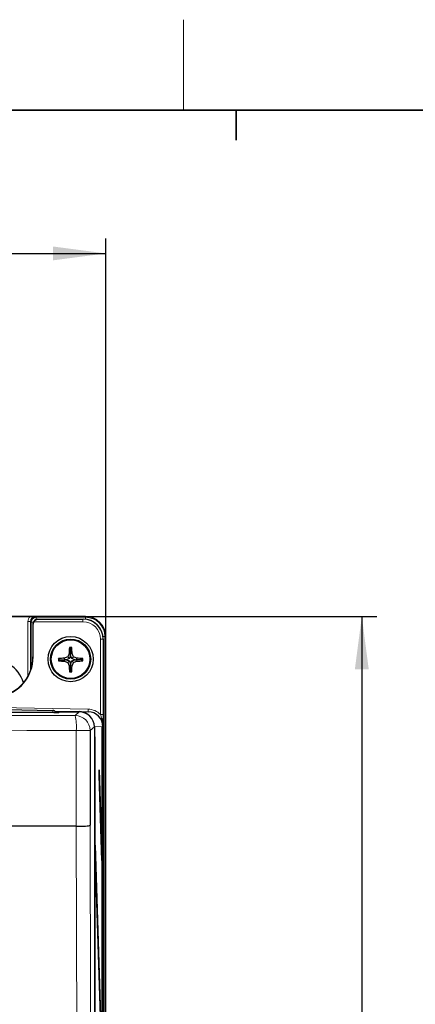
# Model space of a CAD drawing. Header units: millimetres. Extents: x 5 to 418, y 2 to 292.
# Tile 39 of 48: x 111 to 137, y 223 to 288. Entities that reach past the tile are written whole.
import ezdxf

# ---------------------------------------------------------------- set-up
doc = ezdxf.new("R2010")
doc.units = ezdxf.units.MM
doc.layers.add('SLD-0', color=7, linetype='Continuous')
doc.styles.add('SLDTEXTSTYLE0', font='TXT', dxfattribs={"width": 0.605})
doc.dimstyles.new('SLDDIMSTYLE0', dxfattribs={"dimtxt": 4.10931, "dimasz": 3.5, "dimexe": 0, "dimexo": 0.0625, "dimgap": 1.027327, "dimtad": 1, "dimlfac": 3, "dimrnd": 1e-09, "dimzin": 12, "dimdsep": 46, "dimtxsty": 'SLDTEXTSTYLE0', "dimsah": 1, "dimcen": 0.09, "dimadec": 0, "dimazin": 3, "dimtfac": 1, "dimtofl": 0, "dimtmove": 0, "dimatfit": 3, "dimfxl": 1, "dimfrac": 2, "dimtolj": 1, "dimtzin": 12, "dimarcsym": 0})
doc.dimstyles.new('SLDDIMSTYLE1', dxfattribs={"dimtxt": 3.5, "dimasz": 3.5, "dimexe": 0, "dimexo": 0.0625, "dimgap": 0.875, "dimtad": 1, "dimlfac": 3, "dimrnd": 1e-09, "dimzin": 12, "dimdsep": 46, "dimtxsty": 'SLDTEXTSTYLE0', "dimsah": 1, "dimcen": 0.09, "dimadec": 0, "dimazin": 3, "dimtfac": 1, "dimtofl": 0, "dimtmove": 0, "dimatfit": 3, "dimfxl": 1, "dimfrac": 2, "dimtolj": 1, "dimtzin": 12, "dimarcsym": 0})

# ---------------------------------------------------------------- blocks, each defined once
blk = doc.blocks.new('_D')
at = {"layer": 'SLD-0', "color": 7}
for p, q in [((59.674, 247.549), (59.674, 273.983)), ((116.34, 247.549), (116.34, 273.983)), ((59.674, 272.983), (116.34, 272.983))]:
    blk.add_line(p, q, dxfattribs=at)
for points in [[(59.674, 272.983), (63.174, 272.523), (63.174, 273.443)], [(116.34, 272.983), (112.84, 273.443), (112.84, 272.523)]]:
    blk.add_solid(points, dxfattribs=at)
at = {"layer": 'SLD-0', "color": 7, "insert": (83.303, 278.44), "char_height": 4.2333, "attachment_point": 1, "style": 'SLDTEXTSTYLE0'}
blk.add_mtext('170', dxfattribs=at)
blk = doc.blocks.new('_D_1')
at = {"layer": 'SLD-0', "color": 7}
for p, q in [((115.007, 248.883), (134.344, 248.883)), ((133.344, 248.883), (133.344, 135.549)), ((115.007, 135.549), (134.344, 135.549))]:
    blk.add_line(p, q, dxfattribs=at)
for centre, start, end in [((130.658, 190.855), 63.43495, 116.56505), ((130.658, 193.577), 243.43495, 296.56505)]:
    blk.add_arc(centre, 6.006, start, end, dxfattribs=at)
for points in [[(133.344, 248.883), (132.884, 245.383), (133.804, 245.383)], [(133.344, 135.549), (133.804, 139.049), (132.884, 139.049)]]:
    blk.add_solid(points, dxfattribs=at)
at = {"layer": 'SLD-0', "color": 7, "insert": (128.832, 188.205), "char_height": 3.5, "attachment_point": 1, "rotation": 90, "style": 'SLDTEXTSTYLE0'}
blk.add_mtext('340', dxfattribs=at)

msp = doc.modelspace()

# ---------------------------------------------------------------- linework, layer by layer
at = {"color": 7, "linetype": 'Continuous', "lineweight": 25}
for p, q in [((115.0068, 248.8825), (61.0068, 248.8825)), ((106.3741, 248.8767), (111.3063, 248.8767)), ((111.8401, 248.71), (114.8344, 248.71)), ((111.8489, 248.7013), (114.8255, 248.7013)), ((111.5068, 248.3768), (111.5068, 246.1984)), ((111.5069, 248.3825), (111.5069, 248.3825)), ((111.5185, 246.1984), (111.5185, 248.3651)), ((116.1676, 247.3769), (116.1676, 142.0548)), ((116.3402, 136.8825), (116.3402, 247.5492)), ((114.0068, 246.744), (113.9239, 246.8269)), ((114.0068, 246.744), (114.0898, 246.8269)), ((114.0068, 246.744), (114.0068, 246.4046)), ((113.2735, 246.0106), (113.1921, 246.0921)), ((113.2735, 246.0106), (113.1924, 245.9295)), ((113.2735, 246.0106), (113.6129, 246.0106)), ((113.6129, 246.0106), (113.5946, 246.1054)), ((113.6129, 246.0106), (113.5946, 245.9162)), ((113.7217, 246.0106), (113.6129, 246.0106)), ((113.9251, 246.0923), (113.7217, 246.0106)), ((113.7217, 246.0106), (113.9251, 245.9289)), ((113.9251, 246.0923), (113.8187, 246.1988)), ((113.9251, 245.9289), (113.8193, 245.8231)), ((114.0068, 246.4046), (113.9114, 246.423)), ((114.0068, 246.2958), (113.9251, 246.0923)), ((113.9251, 245.9289), (114.0068, 245.7254)), ((114.0068, 246.4046), (114.1023, 246.423)), ((114.0068, 246.2958), (114.0068, 246.4046)), ((114.0886, 246.0923), (114.0068, 246.2958)), ((114.0068, 245.7254), (114.0886, 245.9289)), ((114.0886, 246.0923), (114.195, 246.1988)), ((114.292, 246.0106), (114.0886, 246.0923)), ((114.0886, 245.9289), (114.292, 246.0106)), ((114.0886, 245.9289), (114.1944, 245.8231)), ((114.292, 246.0106), (114.4008, 246.0106)), ((114.4008, 246.0106), (114.4191, 246.1054)), ((114.4008, 246.0106), (114.4191, 245.9162)), ((114.7402, 246.0106), (114.4008, 246.0106)), ((114.7402, 246.0106), (114.8216, 246.0921)), ((114.7402, 246.0106), (114.8213, 245.9295)), ((114.0068, 245.6167), (113.9131, 245.5985)), ((114.0068, 245.2773), (113.9272, 245.1977)), ((114.0068, 245.7254), (114.0068, 245.6167)), ((114.0068, 245.6167), (114.1006, 245.5985)), ((114.0068, 245.2773), (114.0068, 245.6167)), ((114.0068, 245.2773), (114.0865, 245.1977)), ((109.7286, 242.7033), (112.8297, 242.6491)), ((112.9473, 242.5976), (114.5687, 242.5693)), ((112.9807, 242.5464), (114.5835, 242.5464)), ((114.5687, 242.5693), (115.17, 242.5588)), ((112.9033, 242.5074), (109.777, 242.5074)), ((115.3029, 241.3065), (115.3029, 235.0188)), ((115.5834, 241.5466), (115.5834, 154.5578)), ((116.1062, 241.5492), (116.0984, 241.5492)), ((116.0984, 148.2159), (116.0984, 241.5492)), ((116.1062, 241.5492), (116.1062, 148.2159)), ((115.6238, 240.8825), (115.6159, 240.8825)), ((115.6159, 155.5492), (115.6159, 240.8825)), ((115.6238, 240.8825), (115.6238, 155.5492)), ((115.9005, 238.3223), (115.9044, 238.6976)), ((115.9044, 238.6976), (116.0788, 233.0492)), ((116.0749, 232.6739), (115.9005, 238.3223)), ((114.3855, 234.9522), (108.9762, 234.9522)), ((114.3864, 234.9522), (114.3855, 234.9522)), ((115.6434, 233.3202), (115.6472, 233.6954)), ((115.6472, 233.6954), (116.0788, 219.7159)), ((116.0749, 219.3406), (115.6434, 233.3202)), ((116.0638, 233.0339), (116.0788, 233.0492)), ((116.0788, 233.0492), (116.0749, 232.6739))]:
    msp.add_line(p, q, dxfattribs=at)
at = {"color": 7, "linetype": 'Continuous', "lineweight": 18}
for p, q in [((111.343, 248.5406), (111.1764, 248.5406)), ((111.1764, 244.9126), (111.1764, 248.5406)), ((111.3897, 248.4939), (111.343, 248.5406)), ((111.343, 248.5406), (111.343, 245.2782)), ((111.5281, 248.4939), (111.3897, 248.4939)), ((111.3897, 245.4167), (111.3897, 248.4939)), ((114.8255, 248.5346), (111.5648, 248.5346)), ((111.6763, 248.8738), (111.723, 248.8272)), ((111.723, 248.6888), (111.723, 248.8272)), ((111.723, 248.8272), (115.0068, 248.8272)), ((111.8401, 248.71), (111.8489, 248.7013)), ((114.8255, 248.7013), (114.8344, 248.71)), ((114.8255, 248.7013), (114.8255, 248.5346)), ((115.0068, 248.8272), (115.0068, 248.8825)), ((115.0068, 248.6988), (115.0068, 248.8272)), ((111.5185, 248.3651), (111.5068, 248.3768)), ((116.1586, 247.3681), (115.992, 247.3681)), ((115.992, 242.3694), (115.992, 247.3681)), ((116.1564, 247.5492), (116.2849, 247.5492)), ((116.1676, 247.3769), (116.1586, 247.3681)), ((116.1586, 247.3681), (116.1586, 242.3694)), ((116.2849, 247.5492), (116.2849, 141.9319)), ((116.2849, 247.5492), (116.3402, 247.5492)), ((111.5068, 246.1984), (111.5185, 246.1984)), ((106.4894, 242.877), (115.1729, 242.7255)), ((111.3989, 242.5074), (109.7286, 242.5366)), ((112.8297, 242.6491), (112.8272, 242.5074)), ((113.209, 242.5109), (113.2367, 242.5132)), ((113.2371, 242.5329), (113.2367, 242.5132)), ((114.3031, 242.3063), (114.5835, 242.5464)), ((114.5687, 242.5693), (114.5683, 242.5464)), ((115.1729, 242.7255), (115.17, 242.5588)), ((116.1586, 242.3694), (115.992, 242.3694)), ((114.3864, 234.9522), (114.3864, 241.3065)), ((114.3864, 241.3065), (115.3029, 241.3065)), ((115.5834, 241.5466), (115.3029, 241.3065)), ((116.1528, 241.559), (115.5831, 241.5689))]:
    msp.add_line(p, q, dxfattribs=at)
at = {"color": 7, "linetype": 'Continuous', "lineweight": 18, "flags": 128}
for points in [[(114.4514, 211.2855), (114.4459, 213.2677), (114.4238, 221.1962), (114.3855, 234.9522)], [(115.3029, 235.0188), (115.3352, 223.2389), (115.3678, 211.3646)]]:
    msp.add_lwpolyline(points, dxfattribs=at)
at = {"color": 7, "linetype": 'Continuous', "lineweight": 25}
for radius in [1.5, 1.3333, 1.2833]:
    msp.add_circle((114.0068, 246.0492), radius, dxfattribs=at)
at = {"color": 7, "linetype": 'Continuous', "lineweight": 18}
for centre, radius, start, end in [((111.723, 248.4939), 0.3333, 90.008727, 179.991273), ((115.0068, 247.5492), 1.278, 0, 90), ((113.2371, 242.3662), 0.1667, 89.999394, 120.826936), ((111.1991, 241.5443), 3.1962, 355.732561, 13.79282), ((114.3027, 241.3061), 1.0002, 0.02228, 89.974541)]:
    msp.add_arc(centre, radius, start, end, dxfattribs=at)
at = {"color": 7, "linetype": 'Continuous', "lineweight": 25}
for centre, radius, start, end in [((115.0068, 247.5492), 1.3333, 0, 90), ((131.623, 246.0753), 17.715, 177.568425, 178.875214), ((114.0068, 227.9055), 18.9216, 89.748896, 90.251104), ((96.3907, 246.0753), 17.715, 1.124786, 2.431575), ((108.8402, 246.1984), 2.6667, 180, 0), ((108.8402, 246.1984), 2.6783, 200.14097, 0), ((132.0626, 246.0492), 18.8706, 179.869835, 180.363341), ((113.975, 228.6025), 17.5071, 91.245358, 92.563284), ((113.9753, 263.4811), 17.569, 267.446111, 268.758554), ((120.9644, 228.7184), 18.8845, 112.233904, 112.970601), ((120.967, 263.3849), 18.9607, 247.118602, 247.853524), ((131.4053, 239.0635), 18.979, 157.183784, 157.916414), ((131.2698, 252.9789), 18.8607, 202.296772, 203.035996), ((96.7439, 252.9789), 18.8607, 336.964004, 337.703228), ((96.6084, 239.0635), 18.979, 22.083586, 22.816216), ((107.0467, 263.3849), 18.9607, 292.146476, 292.881398), ((107.0493, 228.7184), 18.8845, 67.029399, 67.766096), ((114.0386, 228.6025), 17.5071, 87.436716, 88.754642), ((114.0384, 263.4811), 17.569, 271.241446, 272.553889), ((95.9511, 246.0492), 18.8706, 359.636659, 0.130165), ((108.8402, 243.8825), 2.1201, 16.245151, 59.087946), ((131.2631, 246.0112), 17.355, 181.36254, 182.686752), ((114.0068, 264.0248), 18.8273, 269.757727, 270.242273), ((96.7506, 246.0112), 17.355, 357.313248, 358.63746), ((112.8268, 242.4825), 0.1667, 8.672325, 89)]:
    msp.add_arc(centre, radius, start, end, dxfattribs=at)
at = {"color": 7, "linetype": 'Continuous', "lineweight": 18}
for centre, major_axis, ratio, start_param, end_param in [((111.6765, 248.5404), (0.3537, -0.3537), 0.9996955, 3.189583, 3.9268385), ((111.6765, 248.5404), (-0.2358, 0.2358), 0.9993912, 5.4979394, 7.0684312), ((114.8251, 247.3678), (0.9529, 0.9331), 0.9997667, 5.5084367, 7.078922), ((114.8251, 247.3678), (0.8338, 0.8165), 0.9996889, 5.5084367, 7.078922), ((112.9033, 242.5132), (0.3334, 0), 0.0174497, 6.0084449, 6.2828807), ((115.1526, 241.559), (1.1667, -0.0204), 0.9998411, 0.7853406, 1.5707963), ((88.0068, 247.7971), (315.6667, 0), 0.0174551, 4.7689229, 4.7957896), ((88.0068, 246.7973), (316.6667, 0), 0.0173999, 4.6289884, 4.7957896)]:
    msp.add_ellipse(centre, major_axis=major_axis, ratio=ratio, start_param=start_param, end_param=end_param, dxfattribs=at)
at = {"color": 7, "linetype": 'Continuous', "lineweight": 25}
for centre, major_axis, ratio, start_param, end_param in [((111.8402, 248.3767), (0.2358, -0.2358), 0.9996955, 2.3563468, 3.9095375), ((111.8519, 248.365), (0.2358, -0.2358), 0.9996955, 3.3934385, 3.9268385), ((114.834, 247.3765), (0.9529, 0.9332), 0.9996889, 5.5084367, 7.078922), ((111.6735, 248.5433), (0.0876, 0.3712), 0.3820701, 2.1069731, 2.124127), ((112.9033, 242.5132), (0.3334, 0), 0.0174497, 4.712389, 6.0084449), ((112.9037, 242.5329), (0.3334, 0), 0.0174604, 6.2828803, 7.611492), ((114.5513, 241.5695), (1, -0.0175), 0.9998941, 0.9456193, 1.5707963), ((114.5832, 241.5462), (0.7599, 0.6506), 0.99964, 5.5753214, 7.145762), ((115.1526, 241.559), (1.0001, -0.0175), 0.9997882, 0.0174505, 1.5707963)]:
    msp.add_ellipse(centre, major_axis=major_axis, ratio=ratio, start_param=start_param, end_param=end_param, dxfattribs=at)
for points, knots in [([(111.3063, 248.8767), (111.3759, 248.8767), (111.4426, 248.8763), (111.5642, 248.8752), (111.6203, 248.8745), (111.6763, 248.8738)], [0, 0, 0, 0, 0.5, 0.5, 1, 1, 1, 1]), ([(111.5648, 248.5346), (111.5684, 248.5405), (111.5758, 248.5525), (111.5882, 248.5695), (111.6015, 248.5859), (111.6166, 248.6021), (111.6332, 248.6178), (111.6514, 248.6328), (111.6705, 248.6463), (111.6924, 248.6598), (111.7173, 248.6724), (111.7454, 248.6836), (111.7741, 248.6921), (111.8008, 248.6974), (111.8253, 248.7003), (111.8404, 248.7011), (111.8483, 248.7013), (111.8489, 248.7013)], [0, 0, 0, 0, 0.0539186, 0.1084282, 0.1645777, 0.2211979, 0.2862718, 0.3518509, 0.4187898, 0.4861119, 0.5767491, 0.6680756, 0.7613314, 0.8551659, 0.924752, 0.9945512, 1, 1, 1, 1]), ([(113.2158, 242.5115), (113.2158, 242.5115), (113.2165, 242.5116), (113.2149, 242.5114), (113.2133, 242.5113)], [0, 0, 0, 0, 0.0229834, 1, 1, 1, 1]), ([(114.3864, 234.9522), (114.4974, 234.9537), (114.7194, 234.9567), (115.0029, 234.9703), (115.2087, 234.9887), (115.2889, 235.0058), (115.3019, 235.0159), (115.3028, 235.0186), (115.3029, 235.0188)], [0, 0, 0, 0, 0.2293197, 0.4586288, 0.6882226, 0.9183184, 0.9931614, 1, 1, 1, 1])]:
    msp.add_open_spline(points, degree=3, knots=knots, dxfattribs=at)
at = {"color": 7, "linetype": 'Continuous', "lineweight": 18}
for points, knots in [([(116.1528, 241.559), (116.1528, 241.5602), (116.1536, 241.758), (116.103, 242.0299), (116.0159, 242.296), (115.992, 242.3694)], [0, 0, 0, 0, 0.0043545, 0.7256977, 1, 1, 1, 1]), ([(116.1586, 242.3694), (116.1584, 242.2795), (116.1578, 241.9861), (116.1547, 241.7328), (116.1528, 241.5599), (116.1528, 241.559)], [0, 0, 0, 0, 0.3051459, 0.9962256, 1, 1, 1, 1])]:
    msp.add_open_spline(points, degree=3, knots=knots, dxfattribs=at)
at = {"layer": 'SLD-0', "lineweight": 18}
msp.add_line((121.5, 282.5), (121.5, 288.5), dxfattribs=at)
at = {"layer": 'SLD-0', "lineweight": 35}
msp.add_line((408, 282.5), (26, 282.5), dxfattribs=at)
at = {"layer": 'SLD-0'}
for p, q in [((125, 280.5), (125, 282.5)), ((125, 282.5), (125, 280.5))]:
    msp.add_line(p, q, dxfattribs=at)

# ---------------------------------------------------------------- dimensions: what is measured, and where the dimension line sits
at = {"layer": 'SLD-0', "color": 7}
dim = msp.add_linear_dim(base=(116.3402, 272.9825), p1=(59.6735, 247.5492), p2=(116.3402, 247.5492), dimstyle='SLDDIMSTYLE0', dxfattribs=at)
dim.commit()
dim.dimension.update_dxf_attribs({"geometry": '_D', "text_midpoint": (88.0068, 272.9825), "dimtype": 160})
dim = msp.add_linear_dim(base=(133.3442, 135.5492), p1=(115.0068, 248.8825), p2=(115.0068, 135.5492), angle=90, text='(<>)', dimstyle='SLDDIMSTYLE1', dxfattribs=at)
dim.commit()
dim.dimension.update_dxf_attribs({"geometry": '_D_1', "text_midpoint": (133.3442, 192.2159), "dimtype": 160})

doc.saveas('drawing.dxf')
